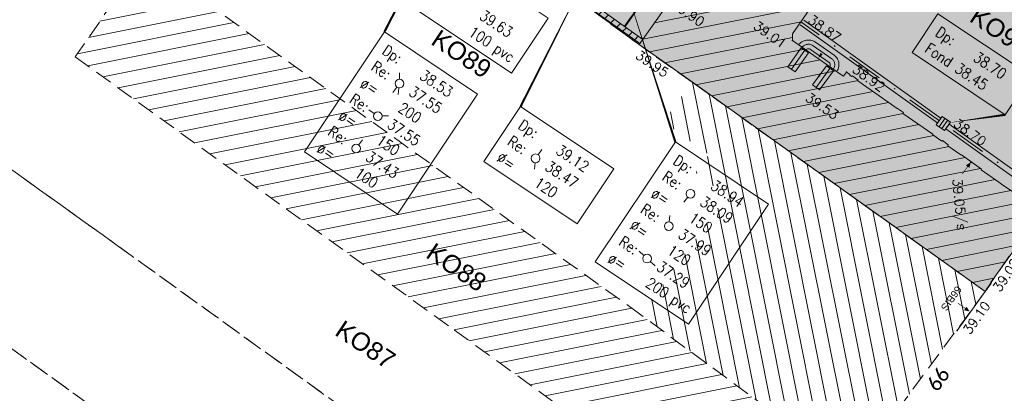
# Model space of a CAD drawing. Header units: metres. Extents: x 1711737 to 1712435, y 9275977 to 9276516.
# Tile 6 of 33: x 1711978 to 1712047, y 9276085 to 9276111. Entities that reach past the tile are written whole.
import ezdxf
from ezdxf.enums import TextEntityAlignment as Align

# ---------------------------------------------------------------- set-up
doc = ezdxf.new("R2010")
doc.units = ezdxf.units.M
doc.header["$LTSCALE"] = 5
doc.header["$PDMODE"] = 32
doc.header["$PDSIZE"] = 0.05
doc.linetypes.add('Mixte', pattern=[1, 0.5, -0.25, 0, -0.25])
doc.linetypes.add('Parcelle', pattern=[1.2, 0.8, -0.4])
doc.layers.get('0').update_dxf_attribs({"lineweight": 15})
doc.layers.add('_sh_lot1', color=7, linetype='Continuous', lineweight=15, true_color=0xffffd7)
for name, color, linetype, lineweight in [('CA_caniveau', 5, 'Continuous', 13), ('CL_cloture', 7, 'Continuous', 13), ('FA_facade', 7, 'Continuous', 15), ('FA_facade.hah', 147, 'Continuous', 13), ('L6', 11, 'Parcelle', 13), ('L7', 11, 'Continuous', 15), ('LA_limite-apparente', 8, 'Continuous', 13), ('MA_assainissement', 30, 'Continuous', 13), ('MA_assainissement.txt', 5, 'Continuous', 9), ('MR_topo', 7, 'Continuous', 5), ('MR_topo.alt', 7, 'Continuous', 9), ('MU_mur', 7, 'Continuous', 13), ('MU_mur.hah', 147, 'Continuous', 13), ('MV_voirie', 7, 'Continuous', 13)]:
    doc.layers.add(name, color=color, linetype=linetype, lineweight=lineweight)
doc.layers.add('L5', color=7, linetype='Continuous')
doc.styles.add('Ass-Style', font='simplex.shx')
doc.styles.add('Legend', font='calibri.ttf')
doc.styles.add('NUV', font='arial.ttf')
doc.styles.add('Simplex 1.0', font='Simplex.shx', dxfattribs={"height": 0.2})
doc.styles.get("Standard").update_dxf_attribs({"font": 'arial.ttf'})
pattern_1 = [(11.2999, (1711881.224, 9276159.8023), (-0.186637, 0.934036), [])]

# ---------------------------------------------------------------- blocks, each defined once
blk = doc.blocks.new('PointTopo')
at = {"color": 0}
blk.add_point((0, 0), dxfattribs=at)
at = {"layer": 'MR_topo.alt', "style": 'Simplex 1.0'}
blk.add_attdef('ALT', text='', height=0.65, dxfattribs=at).set_placement((0.25, -0.25), align=Align.TOP_LEFT)
blk = doc.blocks.new('Ha6')
at = {"color": 0}
blk.add_lwpolyline([(-0.5, -0.5), (0.5, -0.5), (0.5, 0.5), (-0.5, 0.5)], close=True, dxfattribs=at)
at = {"color": 0, "flags": 128}
for points in [[(-0.167, -0.5), (-0.167, 0.5)], [(0.167, -0.5), (0.167, 0.5)]]:
    blk.add_lwpolyline(points, dxfattribs=at)
blk = doc.blocks.new('_Pt-Seuil')
at = {"color": 0}
blk.add_point((0, 0), dxfattribs=at)
at = {"layer": 'MR_topo.alt', "style": 'Simplex 1.0'}
blk.add_attdef('ALT', text='', height=0.65, dxfattribs=at).set_placement((0.25, -0.25), align=Align.TOP_LEFT)
blk = doc.blocks.new('Hhs')
at = {"flags": 128}
blk.add_lwpolyline([(0, 0, 0, 0.3, 0), (0, -0.363, 0.4, 0.4, 0)], format="xyseb", dxfattribs=at)
at = {"const_width": 0.04, "flags": 128}
blk.add_lwpolyline([(0, -0.093), (0, -1)], dxfattribs=at)
at = {"style": 'NUV'}
blk.add_attdef('NUVOI', text='', height=0.5, dxfattribs=at).set_placement((0, -1.3), align=Align.TOP_CENTER)
blk = doc.blocks.new('dir_tron')
at = {"color": 0, "flags": 128}
blk.add_lwpolyline([(0.2, 0), (0.5, 0)], dxfattribs=at)
at = {"color": 0}
blk.add_circle((0, 0), 0.2, dxfattribs=at)

msp = doc.modelspace()

# ---------------------------------------------------------------- hatches: boundary and pattern name
at = {"layer": '_sh_lot1'}
h = msp.add_hatch(color=256, dxfattribs=at)
h.dxf.hatch_style = 1
h.paths.add_polyline_path([(1712060.21, 9276112.494), (1712063.879, 9276117.611), (1712050.655, 9276127.449), (1712042.645, 9276133.409), (1712029.933, 9276142.586), (1712016.253, 9276152.398), (1712014.08, 9276153.956), (1712011.331, 9276149.995), (1712001.971, 9276136.535), (1711996.116, 9276127.229), (1712021.306, 9276108.797), (1712024.972, 9276106.21), (1712045.241, 9276091.727), (1712048.931, 9276097.155)], flags=17)
at = {"layer": 'FA_facade.hah'}
h = msp.add_hatch(dxfattribs=at)
h.set_pattern_fill('ANSI31', color=256, scale=0.3)
h.set_pattern_definition(pattern_1)
h.paths.add_polyline_path([(1712041.643, 9276123.542), (1712041.766, 9276123.452), (1712042.509, 9276124.471), (1712042.591, 9276124.415), (1712042.999, 9276124.954), (1712047.238, 9276121.914), (1712047.203, 9276121.865), (1712047.537, 9276121.624), (1712047.57, 9276121.671), (1712050.318, 9276119.653), (1712050.282, 9276119.605), (1712050.636, 9276119.345), (1712050.671, 9276119.393), (1712051.858, 9276118.533), (1712052.085, 9276118.846), (1712052.459, 9276119.362), (1712052.479, 9276119.368), (1712051.868, 9276118.526), (1712053.412, 9276117.407), (1712053.376, 9276117.359), (1712053.713, 9276117.108), (1712053.749, 9276117.158), (1712057.208, 9276114.65), (1712060.099, 9276112.529), (1712060.117, 9276112.556), (1712060.209, 9276112.495), (1712060.302, 9276112.637), (1712060.688, 9276113.113), (1712060.644, 9276113.143), (1712063.63, 9276117.354), (1712063.673, 9276117.323), (1712063.879, 9276117.611), (1712046.624, 9276130.381), (1712042.645, 9276133.409), (1712041.613, 9276132.054), (1712041.693, 9276131.993), (1712040.233, 9276130.075), (1712039.973, 9276129.949), (1712039.662, 9276130.183), (1712036.202, 9276132.791), (1712034.72, 9276130.802), (1712030.267, 9276133.998), (1712029.523, 9276132.996), (1712029.604, 9276132.937), (1712028.789, 9276131.819), (1712027.961, 9276130.852), (1712028.042, 9276130.794), (1712027.247, 9276129.678), (1712027.166, 9276129.736), (1712026.815, 9276129.304), (1712026.107, 9276129.48), (1712024.896, 9276129.779), (1712024.912, 9276129.68), (1712023.473, 9276129.444), (1712023.458, 9276129.536, 0.065326), (1712022.681, 9276129.09, 0.096733), (1712021.801, 9276128.101, 0.084036), (1712021.371, 9276126.965, 0.060373), (1712021.339, 9276125.986, 0.082828), (1712021.651, 9276124.873, 0.075812), (1712022.24, 9276123.992), (1712022.176, 9276123.921), (1712022.7, 9276123.584), (1712022.264, 9276122.986), (1712022.346, 9276122.927), (1712021.531, 9276121.787), (1712021.438, 9276121.853), (1712020.701, 9276120.841), (1712020.809, 9276120.762), (1712019.993, 9276119.637), (1712019.882, 9276119.718), (1712019.111, 9276118.66), (1712019.612, 9276118.286), (1712019.635, 9276118.319), (1712023.638, 9276115.503), (1712023.58, 9276115.42), (1712022.16, 9276113.38), (1712022.589, 9276113.073), (1712022.624, 9276113.122), (1712022.837, 9276112.974), (1712022.894, 9276113.056), (1712023.652, 9276112.527), (1712023.597, 9276112.447), (1712023.789, 9276112.314), (1712021.306, 9276108.797), (1712025.391, 9276105.914), (1712045.241, 9276091.727), (1712045.652, 9276092.274), (1712045.598, 9276092.316), (1712048.67, 9276096.58), (1712048.713, 9276096.54), (1712049.028, 9276096.991), (1712048.989, 9276097.024), (1712049.073, 9276097.163), (1712048.996, 9276097.22), (1712049.027, 9276097.264), (1712047.41, 9276098.444), (1712046.459, 9276099.08), (1712046.191, 9276099.274), (1712044.966, 9276100.138), (1712044.982, 9276100.181), (1712043.595, 9276101.182), (1712043.564, 9276101.165), (1712042.662, 9276101.797), (1712042.69, 9276101.866), (1712042.285, 9276102.162), (1712042.246, 9276102.119), (1712041.613, 9276102.56), (1712041.623, 9276102.595), (1712039.558, 9276104.042), (1712039.583, 9276104.096), (1712039.175, 9276104.39), (1712039.149, 9276104.369), (1712036.44, 9276106.29), (1712036.463, 9276106.337), (1712036.057, 9276106.632), (1712036.001, 9276106.593), (1712035.877, 9276106.694), (1712035.88, 9276106.721), (1712035.643, 9276106.892), (1712035.434, 9276106.604), (1712035.271, 9276106.72), (1712031.921, 9276109.089), (1712031.919, 9276109.535), (1712032.998, 9276111.095), (1712032.875, 9276111.18), (1712033.102, 9276111.509), (1712033.225, 9276111.424), (1712034.406, 9276113.133), (1712034.278, 9276113.221), (1712034.506, 9276113.55), (1712034.633, 9276113.462), (1712035.293, 9276114.417), (1712035.892, 9276113.982), (1712040.048, 9276119.706), (1712039.375, 9276120.172), (1712039.457, 9276120.285), (1712040.065, 9276121.118), (1712039.944, 9276121.206), (1712040.18, 9276121.529), (1712040.3, 9276121.441), (1712041.531, 9276123.129), (1712041.407, 9276123.219)])
h = msp.add_hatch(dxfattribs=at)
h.set_pattern_fill('ANSI31', color=256, scale=0.3)
h.set_pattern_definition(pattern_1)
h.paths.add_polyline_path([(1712021.431, 9276090.115), (1711987.056, 9276114.796), (1711982.321, 9276107.945), (1712008.541, 9276089.055), (1712016.531, 9276083.265), (1712031.241, 9276072.595), (1712036.061, 9276079.305)])
h = msp.add_hatch(dxfattribs=at)
h.set_pattern_fill('ANSI31', color=256, scale=0.3, angle=270)
h.set_pattern_definition([(281.2999, (1711881.224, 9276159.8023), (0.934036, 0.186637), [])])
h.paths.add_polyline_path([(1712036.061, 9276079.305), (1712045.241, 9276091.727), (1712024.972, 9276106.21), (1712022.991, 9276103.485), (1712026.131, 9276101.195), (1712025.211, 9276099.945), (1712027.371, 9276098.345), (1712021.431, 9276090.115)])
at = {"layer": 'MU_mur.hah'}
h = msp.add_hatch(dxfattribs=at)
h.set_pattern_fill('_U', color=256, scale=0.5, angle=45, style=0, pattern_type=0)
h.set_pattern_definition([(45, (0, 0), (-0.353553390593, 0.353553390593), [])])
h.paths.add_polyline_path([(1712021.364, 9276108.873), (1712013.833, 9276114.274), (1711996.136, 9276127.026), (1711987.11, 9276114.543), (1711956.956, 9276136.018), (1711957.154, 9276136.295), (1711987.032, 9276115.016), (1711996.06, 9276127.5), (1712014.032, 9276114.55), (1712021.562, 9276109.149)])

# ---------------------------------------------------------------- linework, layer by layer
at = {"layer": 'CA_caniveau', "flags": 128}
for points in [[(1712041.956, 9276103.373), (1712032.457, 9276110.154)], [(1712042.189, 9276103.699), (1712032.69, 9276110.48)], [(1712049.314, 9276098.607), (1712042.751, 9276103.3)], [(1712049.081, 9276098.282), (1712042.518, 9276102.974)]]:
    msp.add_lwpolyline(points, dxfattribs=at)
at = {"layer": 'CA_caniveau', "linetype": 'Mixte', "flags": 128}
for points in [[(1712042.072, 9276103.536), (1712032.573, 9276110.317)], [(1712049.198, 9276098.444), (1712042.635, 9276103.137)]]:
    msp.add_lwpolyline(points, dxfattribs=at)
at = {"layer": 'CL_cloture', "flags": 128}
msp.add_lwpolyline([(1712020.074, 9276111.913), (1712021.121, 9276111.146), (1712020.358, 9276110.063)], dxfattribs=at)
at = {"layer": 'FA_facade', "flags": 128}
for points in [[(1712035.293, 9276114.417), (1712031.919, 9276109.535), (1712031.921, 9276109.089), (1712035.271, 9276106.72), (1712035.434, 9276106.604), (1712035.643, 9276106.892), (1712035.88, 9276106.721), (1712035.877, 9276106.694), (1712036.001, 9276106.593), (1712036.057, 9276106.632), (1712036.463, 9276106.337), (1712036.44, 9276106.29), (1712039.149, 9276104.369), (1712039.175, 9276104.39), (1712039.583, 9276104.096), (1712039.558, 9276104.042), (1712041.623, 9276102.595), (1712041.613, 9276102.56), (1712042.246, 9276102.119), (1712042.285, 9276102.162), (1712042.69, 9276101.866), (1712042.662, 9276101.797), (1712043.564, 9276101.165), (1712043.595, 9276101.182), (1712044.982, 9276100.181), (1712044.966, 9276100.138), (1712046.191, 9276099.274), (1712046.459, 9276099.08), (1712047.41, 9276098.444)], [(1712048.67, 9276096.58), (1712045.598, 9276092.316), (1712045.652, 9276092.274), (1712045.241, 9276091.727), (1712025.391, 9276105.914), (1712021.306, 9276108.797), (1712023.789, 9276112.314)], [(1712045.241, 9276091.727), (1712043.306, 9276089.019)]]:
    msp.add_lwpolyline(points, dxfattribs=at)
at = {"layer": 'L6', "ltscale": 0.3, "elevation": 34.565}
for points in [[(1712063.879, 9276117.611), (1712060.21, 9276112.494), (1712048.931, 9276097.155), (1712045.241, 9276091.727), (1712024.972, 9276106.21), (1712021.306, 9276108.797), (1711996.116, 9276127.229), (1712001.971, 9276136.535), (1712011.331, 9276149.995), (1712014.08, 9276153.956), (1712016.253, 9276152.398), (1712029.933, 9276142.586), (1712042.645, 9276133.409), (1712050.655, 9276127.449), (1712063.879, 9276117.611)], [(1711948.151, 9276121.475), (1711950.125, 9276124.469), (1711956.999, 9276136.257), (1711987.056, 9276114.796), (1711982.321, 9276107.945), (1712008.541, 9276089.055), (1712016.531, 9276083.265), (1712031.241, 9276072.595), (1712026.211, 9276065.595), (1712007.971, 9276078.585), (1712005.601, 9276080.275), (1712002.441, 9276082.505), (1711985.221, 9276094.915), (1711948.151, 9276121.475)], [(1712036.061, 9276079.305), (1712021.431, 9276090.115), (1711987.056, 9276114.796), (1711996.116, 9276127.229), (1712021.306, 9276108.797), (1712024.972, 9276106.21), (1712045.241, 9276091.727), (1712036.061, 9276079.305)], [(1712020.351, 9276057.395), (1712008.011, 9276066.185), (1711999.691, 9276072.145), (1711984.901, 9276082.755), (1711983.131, 9276084.025), (1711976.511, 9276088.785), (1711963.301, 9276098.295), (1711955.701, 9276103.725), (1711951.991, 9276099.585), (1711940.201, 9276109.065), (1711948.151, 9276121.475), (1711985.221, 9276094.915), (1712002.441, 9276082.505), (1712005.601, 9276080.275), (1712007.971, 9276078.585), (1712026.211, 9276065.595), (1712020.351, 9276057.395)], [(1712036.061, 9276079.305), (1712021.431, 9276090.115), (1711987.056, 9276114.796), (1711982.321, 9276107.945), (1712008.541, 9276089.055), (1712016.531, 9276083.265), (1712031.241, 9276072.595), (1712036.061, 9276079.305)], [(1711998.691, 9276053.295), (1711991.611, 9276058.385), (1711988.041, 9276060.945), (1711973.821, 9276071.135), (1711967.191, 9276075.895), (1711976.511, 9276088.785), (1711983.131, 9276084.025), (1711984.901, 9276082.755), (1711999.691, 9276072.145), (1712008.011, 9276066.185), (1712020.351, 9276057.395), (1712011.061, 9276044.385), (1711998.691, 9276053.295)]]:
    msp.add_lwpolyline(points, close=True, dxfattribs=at)
at = {"layer": 'LA_limite-apparente', "flags": 128}
msp.add_lwpolyline([(1712021.126, 9276111.211), (1712020.697, 9276110.622), (1712020.292, 9276110.064)], dxfattribs=at)
for points in [[(1712032.376, 9276108.835, -0.093911), (1712032.645, 9276109.027, -0.093911), (1712032.965, 9276109.108, -0.081481), (1712033.259, 9276109.077, -0.086223), (1712033.513, 9276108.959), (1712034.803, 9276108.056, -0.111291), (1712035.02, 9276107.818, -0.103974), (1712035.125, 9276107.49, -0.083832), (1712035.108, 9276107.221, -0.083832), (1712035.003, 9276106.973)], [(1712032.584, 9276108.636, -0.093911), (1712032.765, 9276108.766, -0.093911), (1712032.982, 9276108.821, -0.081481), (1712033.184, 9276108.8, -0.086223), (1712033.348, 9276108.723), (1712034.639, 9276107.821, -0.111291), (1712034.771, 9276107.676, -0.103974), (1712034.84, 9276107.46, -0.083832), (1712034.828, 9276107.287, -0.083832), (1712034.761, 9276107.127, -0.083832)], [(1712032.81, 9276108.42, -0.093911), (1712032.897, 9276108.483, -0.093911), (1712033.001, 9276108.509, -0.081481), (1712033.102, 9276108.498, -0.086223), (1712033.169, 9276108.467), (1712034.459, 9276107.564, -0.111291), (1712034.499, 9276107.521, -0.103974), (1712034.528, 9276107.428, -0.083832), (1712034.524, 9276107.359, -0.083832), (1712034.497, 9276107.295, -0.083832)]]:
    msp.add_lwpolyline(points, format="xyb", dxfattribs=at)
at = {"layer": 'MA_assainissement.txt'}
for points in [[(1712015.319, 9276132.219, 0, 0.15, 0), (1712003.698, 9276109.677, 0, 0, 0)], [(1712019.805, 9276117.785, 0, 0.15, 0), (1712013.114, 9276104.511, 0, 0, 0)], [(1712019.563, 9276115.303, 0, 0.15, 0), (1712023.816, 9276102.066, 0, 0, 0)], [(1712042.349, 9276103.34, 0, 0.15, 0), (1712046.633, 9276103.946, 0, 0, 0)]]:
    msp.add_lwpolyline(points, format="xyseb", dxfattribs=at)
for points in [[(1712008.582, 9276114.937), (1712015.029, 9276110.637), (1712012.491, 9276106.83), (1712006.043, 9276111.13)], [(1712041.975, 9276110.929), (1712048.423, 9276106.629), (1712046.633, 9276103.946), (1712040.186, 9276108.246)], [(1712003.698, 9276109.677), (1712010.146, 9276105.377), (1712004.611, 9276097.078), (1711998.164, 9276101.379)], [(1712013.114, 9276104.511), (1712019.562, 9276100.211), (1712017.023, 9276096.405), (1712010.576, 9276100.705)], [(1712023.816, 9276102.066), (1712030.264, 9276097.766), (1712024.729, 9276089.467), (1712018.282, 9276093.767)]]:
    msp.add_lwpolyline(points, close=True, dxfattribs=at)
at = {"layer": 'MU_mur'}
msp.add_line((1712021.364, 9276108.873, 39.928), (1712021.562, 9276109.149, 39.928), dxfattribs=at)
at = {"layer": 'MU_mur', "elevation": 39.928, "flags": 128}
for points in [[(1712021.364, 9276108.873), (1712013.833, 9276114.274), (1711996.136, 9276127.026), (1711987.11, 9276114.543), (1711956.956, 9276136.018)], [(1712021.562, 9276109.149), (1712014.032, 9276114.55), (1711996.06, 9276127.5), (1711987.032, 9276115.016), (1711957.154, 9276136.295)]]:
    msp.add_lwpolyline(points, dxfattribs=at)
at = {"layer": 'MV_voirie'}
for p, q in [((1712032.765, 9276108.407, 39.794), (1712031.854, 9276107.096, 39.796)), ((1712033.543, 9276105.835, 39.796), (1712034.506, 9276107.151, 39.795))]:
    msp.add_line(p, q, dxfattribs=at)
at = {"layer": 'MV_voirie', "flags": 128}
msp.add_lwpolyline([(1712034.565, 9276109.059, 0, 0, 0), (1712033.703, 9276107.864, 0, 0.2, 0), (1712033.926, 9276108.167, 0.2, 0.2, 0)], format="xyseb", dxfattribs=at)
for points, elevation in [([(1712033.017, 9276108.232), (1712032.106, 9276106.921), (1712031.602, 9276107.271), (1712032.513, 9276108.582)], 39.53), ([(1712033.303, 9276106.011), (1712034.266, 9276107.326), (1712034.745, 9276106.975), (1712033.782, 9276105.659)], 39.527)]:
    msp.add_lwpolyline(points, close=True, dxfattribs=dict(at, elevation=elevation))

# ---------------------------------------------------------------- block references
at = {"layer": 'FA_facade', "rotation": 324.1766996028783}
msp.add_blockref('Hhs', (1712044.243, 9276100.658, 39.053), dxfattribs=at)
at = {"layer": 'FA_facade', "rotation": 234.4470094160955}
msp.add_blockref('Hhs', (1712044.161, 9276090.345, 39.116), dxfattribs=at).add_auto_attribs({'NUVOI': '66BIS'})
at = {"layer": 'MA_assainissement', "xscale": 0.7, "yscale": 0.7, "rotation": 144.6408019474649}
msp.add_blockref('Ha6', (1712042.349, 9276103.34, 38.699), dxfattribs=at)
at = {"layer": 'MA_assainissement.txt', "xscale": 1.5, "yscale": 1.5}
for p, rotation in [((1712004.738, 9276106.099), 90.56403270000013), ((1712004.738, 9276106.099), 233.3872683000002), ((1712004.738, 9276106.099), 262.8749835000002), ((1712003.24, 9276103.853), 145.5777198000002), ((1712003.24, 9276103.853), 1.823022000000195), ((1712001.741, 9276101.607), 54.64604430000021), ((1712014.154, 9276100.933), 54.55912320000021), ((1712014.154, 9276100.933), 264.4297785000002), ((1712024.856, 9276098.488), 231.9876648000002), ((1712023.358, 9276096.242), 84.42977850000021), ((1712021.859, 9276093.996), 135.6353604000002), ((1712021.859, 9276093.996), 317.6585118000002)]:
    msp.add_blockref('dir_tron', p, dxfattribs=dict(at, rotation=rotation))
at = {"layer": 'MR_topo'}
ref = msp.add_blockref('PointTopo', (1712023.789, 9276112.314, 39.897), dxfattribs=dict(at, rotation=325.2600906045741))
ref.add_attrib('ALT', '39.90', dxfattribs={"layer": 'MR_topo.alt', "height": 0.65, "rotation": 325.26009, "style": 'Simplex 1.0'}).set_placement((1712023.852, 9276111.966, 39.897), align=Align.TOP_LEFT)
ref = msp.add_blockref('PointTopo', (1712032.573, 9276110.317, 38.872), dxfattribs=dict(at, rotation=324.4785949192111))
ref.add_attrib('ALT', '38.87', (1712032.922, 9276110.375, 38.872), dxfattribs={"layer": 'MR_topo.alt', "height": 0.65, "rotation": 324.47859, "style": 'Simplex 1.0'})
ref = msp.add_blockref('PointTopo', (1712031.921, 9276109.089, 39.006), dxfattribs=dict(at, rotation=324.7377779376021))
ref.add_attrib('ALT', '39.01', dxfattribs={"layer": 'MR_topo.alt', "height": 0.65, "rotation": 324.73778, "style": 'Simplex 1.0'}).set_placement((1712031.573, 9276109.029, 39.006), align=Align.TOP_RIGHT)
ref = msp.add_blockref('PointTopo', (1712021.306, 9276108.797, 39.954), dxfattribs=dict(at, rotation=325.532899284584))
ref.add_attrib('ALT', '39.95', dxfattribs={"layer": 'MR_topo.alt', "height": 0.65, "rotation": 325.5329, "style": 'Simplex 1.0'}).set_placement((1712021.371, 9276108.449, 39.954), align=Align.TOP_LEFT)
ref = msp.add_blockref('PointTopo', (1712035.643, 9276106.892, 38.923), dxfattribs=dict(at, rotation=324.2579031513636))
ref.add_attrib('ALT', '38.92', (1712035.992, 9276106.948, 38.923), dxfattribs={"layer": 'MR_topo.alt', "height": 0.65, "rotation": 324.2579, "style": 'Simplex 1.0'})
ref = msp.add_blockref('PointTopo', (1712033.773, 9276106.635, 39.534), dxfattribs=dict(at, rotation=326.0390358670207))
ref.add_attrib('ALT', '39.53', dxfattribs={"layer": 'MR_topo.alt', "height": 0.65, "rotation": 326.03904, "style": 'Simplex 1.0'}).set_placement((1712033.108, 9276105.514, 39.534), align=Align.TOP_LEFT)
ref = msp.add_blockref('PointTopo', (1712042.635, 9276103.137, 38.699), dxfattribs=dict(at, rotation=324.4343104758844))
ref.add_attrib('ALT', '38.70', (1712042.983, 9276103.195, 38.699), dxfattribs={"layer": 'MR_topo.alt', "height": 0.65, "rotation": 324.43431, "style": 'Simplex 1.0'})
ref = msp.add_blockref('_Pt-Seuil', (1712044.243, 9276100.658, 39.053), dxfattribs=dict(at, rotation=275.484418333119))
ref.add_attrib('ALT', '39.05/s', dxfattribs={"layer": 'MR_topo.alt', "height": 0.65, "rotation": 275.48442, "style": 'Simplex 1.0'}).set_placement((1712043.625, 9276099.568, 39.053), align=Align.TOP_LEFT)
ref = msp.add_blockref('PointTopo', (1712045.38, 9276091.922, 39.022), dxfattribs=dict(at, rotation=56.46465510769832))
ref.add_attrib('ALT', '39.02', dxfattribs={"layer": 'MR_topo.alt', "height": 0.65, "rotation": 56.46466, "style": 'Simplex 1.0'}).set_placement((1712045.727, 9276091.993, 39.022), align=Align.TOP_LEFT)
ref = msp.add_blockref('PointTopo', (1712043.306, 9276089.019, 39.096), dxfattribs=dict(at, rotation=54.44700941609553))
ref.add_attrib('ALT', '39.10', dxfattribs={"layer": 'MR_topo.alt', "height": 0.65, "rotation": 54.44701, "style": 'Simplex 1.0'}).set_placement((1712043.654, 9276089.077, 39.096), align=Align.TOP_LEFT)

# ---------------------------------------------------------------- texts
at = {"layer": 'L5', "style": 'Legend'}
msp.add_text('66', height=1, rotation=54.6, dxfattribs=at).set_placement((1712041.942, 9276084.726, 34.565))
at = {"layer": 'L7'}
for s, p in [('KO91', (1712044.071, 9276110.465, 34.565)), ('KO89', (1712006.831, 9276108.875, 34.565)), ('KO88', (1712006.481, 9276094.125, 34.565)), ('KO87', (1712000.191, 9276088.765, 34.565))]:
    msp.add_text(s, height=1.25, rotation=326.2999, dxfattribs=at).set_placement(p)
at = {"layer": 'MA_assainissement.txt', "style": 'Ass-Style', "width": 0.85}
for s, p in [('39.63', (1712010.203, 9276110.61)), ('Dp:', (1712041.746, 9276109.46)), ('100 pvc', (1712009.454, 9276109.487)), ('Dp:', (1712003.469, 9276108.207)), ('Fond 38.45', (1712040.997, 9276108.336)), ('38.70', (1712044.346, 9276107.726)), ('Re:', (1712002.72, 9276107.084)), ('38.53', (1712006.069, 9276106.473)), ('ø=', (1712001.971, 9276105.961)), ('Re:', (1712001.222, 9276104.838)), ('37.55', (1712005.32, 9276105.35)), ('200', (1712004.571, 9276104.227)), ('ø=', (1712000.473, 9276103.715)), ('37.55', (1712003.822, 9276103.104)), ('Dp:', (1712012.885, 9276103.041)), ('Re:', (1711999.724, 9276102.592)), ('ø=', (1711998.975, 9276101.469)), ('150', (1712003.073, 9276101.981)), ('Re:', (1712012.136, 9276101.918)), ('37.43', (1712002.324, 9276100.858)), ('Ø=', (1712011.387, 9276100.795)), ('39.12', (1712015.485, 9276101.307)), ('38.47', (1712014.736, 9276100.184)), ('Dp:', (1712023.587, 9276100.596)), ('100', (1712001.575, 9276099.735)), ('Re:', (1712022.838, 9276099.473)), ('120', (1712013.987, 9276099.061)), ('38.94', (1712026.187, 9276098.862)), ('ø=', (1712022.089, 9276098.35)), ('Re:', (1712021.34, 9276097.227)), ('38.09', (1712025.438, 9276097.739)), ('150', (1712024.689, 9276096.616)), ('Ø=', (1712020.591, 9276096.104)), ('37.99', (1712023.94, 9276095.493)), ('Re:', (1712019.842, 9276094.981)), ('120', (1712023.191, 9276094.37)), ('ø=', (1712019.093, 9276093.857)), ('37.29', (1712022.442, 9276093.247)), ('200 pvc', (1712021.693, 9276092.124))]:
    msp.add_text(s, height=0.75, rotation=326.2999, dxfattribs=at).set_placement(p)

doc.saveas('drawing.dxf')
